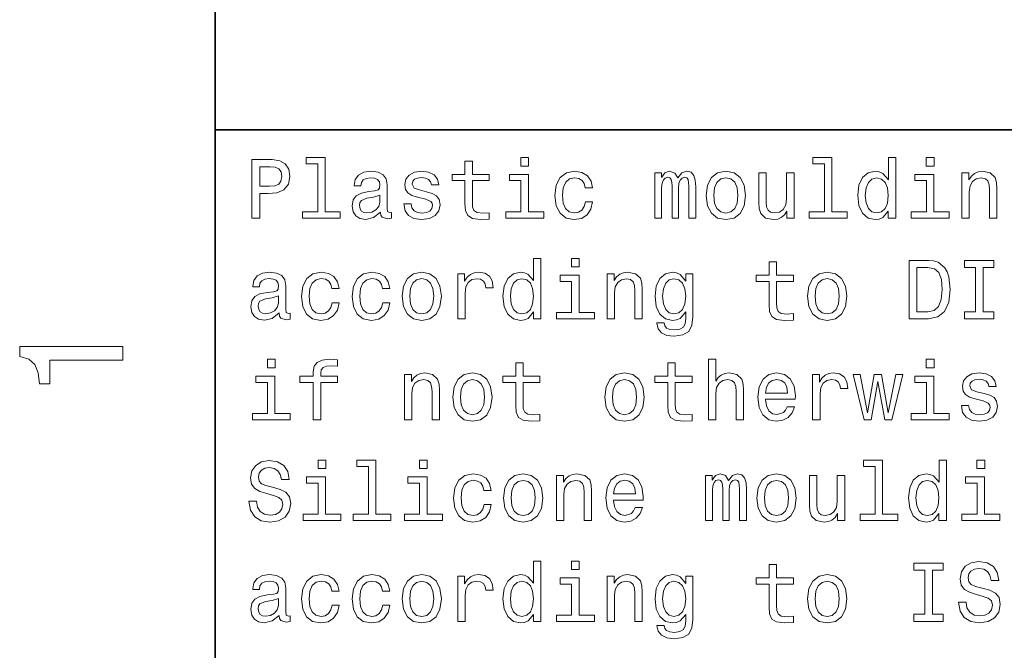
# Model space of a CAD drawing. Extents: x 0 to 210, y 0 to 297.
# Tile 2 of 14: x 3 to 37, y 27 to 49. Entities that reach past the tile are written whole.
import ezdxf

# ---------------------------------------------------------------- set-up
doc = ezdxf.new("R2010")
doc.units = 0

msp = doc.modelspace()

# ---------------------------------------------------------------- linework, layer by layer
at = {"color": 7, "lineweight": 35}
for p, q in [((10, 287), (10, 10)), ((10, 10), (10, 70)), ((10, 45), (200, 45))]:
    msp.add_line(p, q, dxfattribs=at)
at = {"color": 7, "lineweight": 13}
for points in [[(11.259366, 41.974785), (11.524496, 41.974785), (11.524496, 42.819164), (11.818443, 42.819164), (12.115273, 42.833576), (12.351585, 42.934441), (12.504323, 43.130405), (12.556196, 43.398415), (12.51585, 43.646255), (12.400577, 43.827812), (12.210375, 43.937321), (11.951009, 43.974785), (11.259366, 43.974785)], [(13.510086, 43.830692), (13.510086, 42.188042), (12.988473, 42.188042), (12.988473, 41.974785), (14.282421, 41.974785), (14.282421, 42.188042), (13.763689, 42.188042), (13.763689, 44.043949), (13.112392, 44.043949), (13.112392, 43.830692)], [(18.550432, 43.254322), (18.550432, 42.479107), (18.567722, 42.228386), (18.648415, 42.055477), (18.809799, 41.954613), (19.083572, 41.920029), (19.383286, 41.934441), (19.383286, 42.153458), (19.164265, 42.136169), (18.965418, 42.159222), (18.858789, 42.23127), (18.812679, 42.352306), (18.804035, 42.522335), (18.804035, 43.254322), (19.383286, 43.254322), (19.383286, 43.470463), (18.804035, 43.470463), (18.804035, 43.922913), (18.550432, 43.922913), (18.550432, 43.470463), (18.112392, 43.470463), (18.112392, 43.254322)], [(20.729107, 44.043949), (20.461094, 44.043949), (20.461094, 43.755764), (20.729107, 43.755764)], [(30.858788, 43.830692), (30.858788, 42.188042), (30.337175, 42.188042), (30.337175, 41.974785), (31.631123, 41.974785), (31.631123, 42.188042), (31.112391, 42.188042), (31.112391, 44.043949), (30.461094, 44.043949), (30.461094, 43.830692)], [(33.040344, 42.213978), (33.040344, 41.974785), (33.293945, 41.974785), (33.293945, 44.043949), (33.043228, 44.043949), (33.043228, 43.286022), (32.850143, 43.505043), (32.731987, 43.556919), (32.596542, 43.577091), (32.351585, 43.519455), (32.161385, 43.35807), (32.037464, 43.098705), (31.994236, 42.75), (32.037464, 42.401299), (32.161385, 42.13905), (32.351585, 41.974785), (32.596542, 41.920029), (32.731987, 41.940205), (32.853027, 41.992077)], [(34.60807, 44.043949), (34.340057, 44.043949), (34.340057, 43.755764), (34.60807, 43.755764)], [(11.878963, 43.729828), (12.051873, 43.712536), (12.178675, 43.657784), (12.253602, 43.556919), (12.279539, 43.398415), (12.25072, 43.23127), (12.172911, 43.130405), (12.040346, 43.078529), (11.858789, 43.064121), (11.524496, 43.064121), (11.524496, 43.729828)], [(15.659943, 42.176514), (15.659943, 42.16787), (15.674352, 42.069885), (15.717579, 42.000721), (15.899136, 41.945965), (16.040346, 41.969021), (16.040346, 42.164986), (15.979827, 42.156342), (15.899136, 42.193806), (15.884726, 42.309078), (15.884726, 43.110233), (15.850143, 43.314842), (15.749279, 43.458935), (15.573487, 43.545391), (15.325648, 43.577091), (15.083573, 43.542507), (14.9049, 43.444527), (14.792507, 43.291786), (14.755043, 43.090057), (14.755043, 43.072769), (14.982709, 43.072769), (15.002882, 43.193806), (15.066282, 43.280262), (15.170029, 43.332134), (15.317003, 43.352306), (15.458214, 43.337898), (15.559078, 43.29467), (15.619596, 43.219742), (15.63977, 43.115993), (15.628242, 42.994957), (15.582132, 42.934441), (15.466859, 42.905621), (15.250721, 42.882565), (15.002882, 42.830692), (14.827089, 42.738472), (14.723343, 42.594383), (14.691643, 42.381126), (14.720461, 42.190922), (14.809798, 42.049713), (14.953891, 41.960377), (15.152738, 41.928677), (15.42075, 41.989193)], [(17.233429, 42.876801), (16.988472, 42.934441), (16.806915, 43.000721), (16.746397, 43.136169), (16.763689, 43.23127), (16.824207, 43.300434), (16.92219, 43.343662), (17.0634, 43.36095), (17.198847, 43.343662), (17.305475, 43.291786), (17.37464, 43.213978), (17.403458, 43.110233), (17.651297, 43.110233), (17.651297, 43.115993), (17.608068, 43.303314), (17.489914, 43.450291), (17.305475, 43.542507), (17.0634, 43.577091), (16.818443, 43.542507), (16.639771, 43.447407), (16.527378, 43.306198), (16.492796, 43.127522), (16.518732, 42.954613), (16.599422, 42.833576), (16.731989, 42.74712), (16.925072, 42.6866), (17.207493, 42.617435), (17.380404, 42.545391), (17.426514, 42.487755), (17.443804, 42.401299), (17.417868, 42.29467), (17.348703, 42.213978), (17.236311, 42.162106), (17.086456, 42.144814), (16.927954, 42.162106), (16.812679, 42.222622), (16.734871, 42.320606), (16.703171, 42.456055), (16.458214, 42.456055), (16.498558, 42.225506), (16.616714, 42.058357), (16.804035, 41.957493), (17.0634, 41.920029), (17.334293, 41.957493), (17.533142, 42.058357), (17.654179, 42.219742), (17.697407, 42.430115), (17.665707, 42.611671), (17.576368, 42.735592), (17.429394, 42.816284)], [(22.665707, 43.009369), (22.916426, 43.009369), (22.864553, 43.239914), (22.740635, 43.421471), (22.54755, 43.533863), (22.296829, 43.577091), (22.020172, 43.519455), (21.809799, 43.35807), (21.677233, 43.095821), (21.631123, 42.744236), (21.674351, 42.395535), (21.804035, 42.136169), (22.008644, 41.974785), (22.288185, 41.920029), (22.536022, 41.963257), (22.729107, 42.084293), (22.861671, 42.274498), (22.919308, 42.528099), (22.677233, 42.528099), (22.634007, 42.366714), (22.553314, 42.245678), (22.43804, 42.17075), (22.296829, 42.147694), (22.121037, 42.185158), (21.994236, 42.300434), (21.916428, 42.487755), (21.89049, 42.752884), (21.916428, 43.012249), (21.997118, 43.19957), (22.126801, 43.314842), (22.296829, 43.355186), (22.446686, 43.32925), (22.559078, 43.26297), (22.634007, 43.153458)], [(25.04899, 41.974785), (25.282421, 41.974785), (25.282421, 43.009369), (25.296829, 43.164986), (25.340057, 43.277378), (25.406338, 43.343662), (25.492794, 43.369598), (25.561958, 43.346542), (25.608068, 43.288906), (25.631123, 43.190922), (25.639769, 43.061241), (25.639769, 41.974785), (25.858788, 41.974785), (25.858788, 43.009369), (25.873198, 43.162106), (25.916426, 43.274498), (25.98559, 43.343662), (26.072044, 43.369598), (26.141209, 43.346542), (26.187319, 43.288906), (26.216137, 43.061241), (26.216137, 41.974785), (26.449566, 41.974785), (26.449566, 43.043949), (26.435158, 43.26585), (26.389048, 43.435879), (26.296829, 43.539627), (26.146973, 43.577091), (25.97118, 43.519455), (25.835733, 43.352306), (25.729107, 43.516571), (25.55043, 43.577091), (25.386166, 43.519455), (25.273773, 43.35807), (25.273773, 43.522335), (25.04899, 43.522335)], [(26.809797, 42.74712), (26.855907, 42.395535), (26.988472, 42.136169), (27.198847, 41.974785), (27.481266, 41.920029), (27.760805, 41.974785), (27.97118, 42.133286), (28.103745, 42.392651), (28.152737, 42.74712), (28.103745, 43.098705), (27.97118, 43.36095), (27.760805, 43.519455), (27.481266, 43.577091), (27.198847, 43.519455), (26.988472, 43.35807), (26.855907, 43.098705)], [(29.812679, 43.522335), (29.559076, 43.522335), (29.559076, 42.628963), (29.530258, 42.421471), (29.446684, 42.271614), (29.317001, 42.179398), (29.146973, 42.150578), (29.011526, 42.173634), (28.92507, 42.242798), (28.87608, 42.36095), (28.864552, 42.528099), (28.864552, 43.522335), (28.610949, 43.522335), (28.610949, 42.505043), (28.619595, 42.300434), (28.674351, 42.130405), (28.841497, 41.974785), (29.109509, 41.920029), (29.253601, 41.940205), (29.37752, 41.992077), (29.484148, 42.081413), (29.570604, 42.211098), (29.570604, 41.974785), (29.812679, 41.974785)], [(35.559078, 41.974785), (35.812683, 41.974785), (35.812683, 42.868156), (35.838615, 43.072769), (35.922192, 43.222622), (36.051872, 43.314842), (36.224785, 43.349426), (36.363113, 43.320606), (36.44957, 43.242798), (36.492798, 43.113113), (36.507206, 42.940201), (36.507206, 41.974785), (36.760807, 41.974785), (36.760807, 42.992077), (36.749283, 43.196686), (36.697407, 43.366714), (36.527378, 43.522335), (36.262249, 43.577091), (36.115273, 43.556919), (35.991356, 43.502163), (35.884727, 43.409943), (35.801155, 43.286022), (35.801155, 43.522335), (35.559078, 43.522335)], [(20.720461, 42.188042), (20.720461, 43.470463), (20.069164, 43.470463), (20.069164, 43.254322), (20.466858, 43.254322), (20.466858, 42.188042), (19.948128, 42.188042), (19.948128, 41.974785), (21.244957, 41.974785), (21.244957, 42.188042)], [(27.069162, 42.75), (27.0951, 43.009369), (27.175791, 43.196686), (27.305473, 43.311962), (27.481266, 43.352306), (27.654177, 43.311962), (27.783861, 43.19957), (27.864552, 43.009369), (27.89337, 42.75), (27.864552, 42.487755), (27.783861, 42.29755), (27.654177, 42.182278), (27.481266, 42.144814), (27.305473, 42.182278), (27.175791, 42.29755), (27.0951, 42.487755)], [(32.639771, 43.349426), (32.806915, 43.309078), (32.933716, 43.196686), (33.008644, 43.009369), (33.037464, 42.75), (33.008644, 42.487755), (32.933716, 42.300434), (32.806915, 42.185158), (32.639771, 42.147694), (32.48127, 42.185158), (32.360229, 42.300434), (32.279541, 42.490635), (32.253601, 42.75), (32.279541, 43.006485), (32.360229, 43.193806), (32.48127, 43.309078)], [(34.599426, 42.188042), (34.599426, 43.470463), (33.948128, 43.470463), (33.948128, 43.254322), (34.345821, 43.254322), (34.345821, 42.188042), (33.827087, 42.188042), (33.827087, 41.974785), (35.123917, 41.974785), (35.123917, 42.188042)], [(15.631124, 42.516571), (15.596542, 42.366714), (15.504323, 42.251442), (15.365994, 42.176514), (15.195965, 42.150578), (15.086455, 42.164986), (15.008646, 42.211098), (14.959654, 42.291786), (14.945245, 42.404179), (14.956772, 42.505043), (15.002882, 42.577091), (15.18732, 42.657784), (15.42075, 42.692364), (15.631124, 42.761528)], [(20.896254, 38.758648), (20.896254, 38.519455), (21.149857, 38.519455), (21.149857, 40.588619), (20.899136, 40.588619), (20.899136, 39.830692), (20.706051, 40.049713), (20.587896, 40.101589), (20.45245, 40.121761), (20.207493, 40.064125), (20.017292, 39.90274), (19.893372, 39.643375), (19.850143, 39.29467), (19.893372, 38.945969), (20.017292, 38.68372), (20.207493, 38.519455), (20.45245, 38.464699), (20.587896, 38.484875), (20.708935, 38.536747)], [(22.463978, 40.588619), (22.195965, 40.588619), (22.195965, 40.300434), (22.463978, 40.300434)], [(28.959652, 39.798992), (28.959652, 39.023777), (28.976944, 38.773056), (29.057634, 38.600147), (29.219019, 38.499283), (29.492794, 38.464699), (29.792505, 38.479111), (29.792505, 38.698128), (29.573484, 38.68084), (29.374638, 38.703892), (29.268009, 38.77594), (29.221901, 38.896976), (29.213255, 39.067005), (29.213255, 39.798992), (29.792505, 39.798992), (29.792505, 40.015133), (29.213255, 40.015133), (29.213255, 40.467583), (28.959652, 40.467583), (28.959652, 40.015133), (28.521612, 40.015133), (28.521612, 39.798992)], [(34.41787, 40.519455), (33.752159, 40.519455), (33.752159, 38.519455), (34.41787, 38.519455), (34.731987, 38.582855), (34.965416, 38.77594), (35.109512, 39.090061), (35.161385, 39.519455), (35.115273, 39.957497), (35.057636, 40.130405), (34.976944, 40.268734), (34.743515, 40.456055), (34.590778, 40.502163)], [(36.023056, 38.761528), (35.654179, 38.761528), (35.654179, 38.519455), (36.657059, 38.519455), (36.657059, 38.761528), (36.288185, 38.761528), (36.288185, 40.277382), (36.657059, 40.277382), (36.657059, 40.519455), (35.654179, 40.519455), (35.654179, 40.277382), (36.023056, 40.277382)], [(12.190202, 38.721184), (12.190202, 38.71254), (12.204611, 38.614555), (12.247839, 38.545391), (12.429395, 38.490635), (12.570605, 38.513691), (12.570605, 38.709656), (12.510086, 38.701012), (12.429395, 38.738476), (12.414986, 38.853748), (12.414986, 39.654903), (12.380404, 39.859512), (12.279539, 40.003605), (12.103746, 40.090061), (11.855907, 40.121761), (11.613832, 40.087177), (11.435159, 39.989197), (11.322766, 39.836456), (11.285302, 39.634727), (11.285302, 39.617439), (11.512968, 39.617439), (11.533141, 39.738476), (11.596541, 39.824932), (11.700288, 39.876804), (11.847262, 39.896976), (11.988473, 39.882568), (12.089337, 39.83934), (12.149856, 39.764412), (12.170029, 39.660664), (12.158502, 39.539627), (12.112392, 39.479111), (11.997118, 39.450291), (11.78098, 39.427235), (11.533141, 39.375362), (11.357348, 39.283142), (11.253602, 39.139053), (11.221902, 38.925797), (11.25072, 38.735592), (11.340057, 38.594383), (11.48415, 38.505047), (11.682997, 38.473347), (11.951009, 38.533863)], [(13.991354, 39.554039), (14.242075, 39.554039), (14.190202, 39.784584), (14.066282, 39.966141), (13.873199, 40.078533), (13.622478, 40.121761), (13.345821, 40.064125), (13.135447, 39.90274), (13.002882, 39.640491), (12.956772, 39.288906), (13, 38.940205), (13.129683, 38.68084), (13.334293, 38.519455), (13.613832, 38.464699), (13.861671, 38.507927), (14.054755, 38.628963), (14.18732, 38.819168), (14.244957, 39.072769), (14.002882, 39.072769), (13.959654, 38.911385), (13.878963, 38.790348), (13.763689, 38.71542), (13.622478, 38.692364), (13.446686, 38.729828), (13.319885, 38.845104), (13.242075, 39.032425), (13.216139, 39.297554), (13.242075, 39.556919), (13.322766, 39.74424), (13.45245, 39.859512), (13.622478, 39.899857), (13.772334, 39.87392), (13.884726, 39.80764), (13.959654, 39.698128)], [(15.726225, 39.554039), (15.976945, 39.554039), (15.925072, 39.784584), (15.801153, 39.966141), (15.608069, 40.078533), (15.357348, 40.121761), (15.080692, 40.064125), (14.870317, 39.90274), (14.737752, 39.640491), (14.691643, 39.288906), (14.734871, 38.940205), (14.864553, 38.68084), (15.069164, 38.519455), (15.348703, 38.464699), (15.596542, 38.507927), (15.789625, 38.628963), (15.92219, 38.819168), (15.979827, 39.072769), (15.737752, 39.072769), (15.694525, 38.911385), (15.613832, 38.790348), (15.498559, 38.71542), (15.357348, 38.692364), (15.181557, 38.729828), (15.054755, 38.845104), (14.976945, 39.032425), (14.951009, 39.297554), (14.976945, 39.556919), (15.057636, 39.74424), (15.18732, 39.859512), (15.357348, 39.899857), (15.507204, 39.87392), (15.619596, 39.80764), (15.694525, 39.698128)], [(16.400576, 39.29179), (16.446686, 38.940205), (16.57925, 38.68084), (16.789625, 38.519455), (17.072046, 38.464699), (17.351585, 38.519455), (17.561958, 38.677956), (17.694525, 38.937321), (17.743515, 39.29179), (17.694525, 39.643375), (17.561958, 39.905621), (17.351585, 40.064125), (17.072046, 40.121761), (16.789625, 40.064125), (16.57925, 39.90274), (16.446686, 39.643375)], [(18.305475, 38.519455), (18.559078, 38.519455), (18.559078, 39.404182), (18.585014, 39.617439), (18.662825, 39.770176), (18.789625, 39.862396), (18.959654, 39.894096), (19.086456, 39.87392), (19.181557, 39.816284), (19.239193, 39.718304), (19.259365, 39.585739), (19.51585, 39.585739), (19.481268, 39.819168), (19.386168, 39.986313), (19.227665, 40.087177), (19.011528, 40.121761), (18.864553, 40.098705), (18.737751, 40.041069), (18.62536, 39.943085), (18.536022, 39.81052), (18.536022, 40.067005), (18.305475, 40.067005)], [(23.414986, 38.519455), (23.668587, 38.519455), (23.668587, 39.412827), (23.694523, 39.617439), (23.778097, 39.767292), (23.90778, 39.859512), (24.080692, 39.894096), (24.219021, 39.865276), (24.305475, 39.787468), (24.348701, 39.657784), (24.363111, 39.484871), (24.363111, 38.519455), (24.616714, 38.519455), (24.616714, 39.536747), (24.605186, 39.741356), (24.553314, 39.911385), (24.383286, 40.067005), (24.118155, 40.121761), (23.97118, 40.101589), (23.847261, 40.046833), (23.740633, 39.954613), (23.657059, 39.830692), (23.657059, 40.067005), (23.414986, 40.067005)], [(26.354465, 38.588619), (26.354465, 40.067005), (26.112391, 40.067005), (26.112391, 39.816284), (25.913544, 40.043949), (25.792507, 40.101589), (25.657059, 40.121761), (25.412102, 40.064125), (25.221901, 39.90274), (25.09798, 39.643375), (25.054754, 39.29467), (25.09798, 38.943085), (25.221901, 38.68372), (25.412102, 38.519455), (25.657059, 38.464699), (25.795387, 38.484875), (25.910662, 38.536747), (26.112391, 38.755768), (26.112391, 38.536747), (26.089336, 38.363834), (26.025936, 38.239918), (25.904898, 38.16787), (25.723343, 38.141933), (25.56484, 38.159225), (25.45245, 38.202454), (25.386166, 38.277382), (25.365993, 38.378246), (25.121037, 38.378246), (25.121037, 38.366718), (25.158501, 38.182278), (25.273773, 38.043949), (25.458212, 37.954613), (25.708933, 37.922913), (26.008644, 37.966141), (26.207493, 38.087177), (26.319883, 38.297554)], [(30.279537, 39.29179), (30.325647, 38.940205), (30.458212, 38.68084), (30.668587, 38.519455), (30.951008, 38.464699), (31.230547, 38.519455), (31.440922, 38.677956), (31.573486, 38.937321), (31.622477, 39.29179), (31.573486, 39.643375), (31.440922, 39.905621), (31.230547, 40.064125), (30.951008, 40.121761), (30.668587, 40.064125), (30.458212, 39.90274), (30.325647, 39.643375)], [(34.397694, 40.280262), (34.616714, 40.237034), (34.766571, 40.104469), (34.855907, 39.868156), (34.884727, 39.519455), (34.853027, 39.182278), (34.763687, 38.945969), (34.61095, 38.804756), (34.397694, 38.758648), (34.020172, 38.758648), (34.020172, 40.280262)], [(16.659943, 39.29467), (16.685879, 39.554039), (16.766571, 39.741356), (16.896254, 39.856632), (17.072046, 39.896976), (17.244957, 39.856632), (17.37464, 39.74424), (17.455332, 39.554039), (17.48415, 39.29467), (17.455332, 39.032425), (17.37464, 38.84222), (17.244957, 38.726948), (17.072046, 38.689484), (16.896254, 38.726948), (16.766571, 38.84222), (16.685879, 39.032425)], [(20.495678, 39.894096), (20.662825, 39.853748), (20.789625, 39.741356), (20.864553, 39.554039), (20.893372, 39.29467), (20.864553, 39.032425), (20.789625, 38.845104), (20.662825, 38.729828), (20.495678, 38.692364), (20.337177, 38.729828), (20.216139, 38.845104), (20.135447, 39.035305), (20.10951, 39.29467), (20.135447, 39.551155), (20.216139, 39.738476), (20.337177, 39.853748)], [(22.45533, 38.732712), (22.45533, 40.015133), (21.804035, 40.015133), (21.804035, 39.798992), (22.201729, 39.798992), (22.201729, 38.732712), (21.682997, 38.732712), (21.682997, 38.519455), (22.979828, 38.519455), (22.979828, 38.732712)], [(25.317001, 39.29467), (25.342937, 39.551155), (25.42075, 39.741356), (25.541786, 39.853748), (25.703169, 39.894096), (25.873198, 39.853748), (26, 39.741356), (26.077808, 39.551155), (26.106628, 39.29467), (26.077808, 39.032425), (26, 38.845104), (25.873198, 38.729828), (25.703169, 38.692364), (25.541786, 38.729828), (25.42075, 38.845104), (25.342937, 39.035305)], [(30.538904, 39.29467), (30.56484, 39.554039), (30.645533, 39.741356), (30.775215, 39.856632), (30.951008, 39.896976), (31.123919, 39.856632), (31.253601, 39.74424), (31.334293, 39.554039), (31.363111, 39.29467), (31.334293, 39.032425), (31.253601, 38.84222), (31.123919, 38.726948), (30.951008, 38.689484), (30.775215, 38.726948), (30.645533, 38.84222), (30.56484, 39.032425)], [(12.161384, 39.061241), (12.126801, 38.911385), (12.034582, 38.796112), (11.896254, 38.721184), (11.726225, 38.695248), (11.616714, 38.709656), (11.538905, 38.755768), (11.489914, 38.836456), (11.475504, 38.948849), (11.487032, 39.049713), (11.533141, 39.121761), (11.717579, 39.202454), (11.951009, 39.237034), (12.161384, 39.306198)], [(6.833213, 37.109222), (6.833213, 37.568153), (3.307997, 37.568153), (3.307997, 37.225216), (3.615634, 37.134438), (3.822406, 36.952881), (3.943444, 36.675503), (3.98379, 36.292217), (4.341859, 36.292217), (4.341859, 37.109222)], [(12.054755, 37.133286), (11.786743, 37.133286), (11.786743, 36.8451), (12.054755, 36.8451)], [(13.357348, 36.343658), (13.357348, 35.064121), (13.61095, 35.064121), (13.61095, 36.343658), (14.18732, 36.343658), (14.18732, 36.559799), (13.61095, 36.559799), (13.61095, 36.6549), (13.631124, 36.770172), (13.697407, 36.847984), (13.809798, 36.894093), (13.971182, 36.911385), (14.18732, 36.899857), (14.18732, 37.118877), (13.913545, 37.133286), (13.665707, 37.107349), (13.492796, 37.029541), (13.38905, 36.894093), (13.357348, 36.701008), (13.357348, 36.559799), (12.893372, 36.559799), (12.893372, 36.343658)], [(26.884724, 35.064121), (27.138327, 35.064121), (27.138327, 35.957493), (27.164265, 36.162106), (27.247837, 36.311958), (27.37752, 36.404179), (27.55043, 36.438763), (27.688759, 36.409943), (27.775215, 36.332134), (27.818443, 36.20245), (27.832851, 36.029541), (27.832851, 35.064121), (28.086454, 35.064121), (28.086454, 36.081413), (28.074926, 36.286022), (28.023054, 36.456051), (27.853025, 36.611671), (27.587894, 36.666428), (27.443802, 36.646255), (27.319883, 36.591499), (27.216137, 36.505043), (27.138327, 36.386887), (27.138327, 37.133286), (26.884724, 37.133286)], [(34.60807, 37.133286), (34.340057, 37.133286), (34.340057, 36.8451), (34.60807, 36.8451)], [(20.285303, 36.343658), (20.285303, 35.568443), (20.302593, 35.317722), (20.383286, 35.144814), (20.544668, 35.043949), (20.818443, 35.009365), (21.118156, 35.023777), (21.118156, 35.242794), (20.899136, 35.225506), (20.700289, 35.248558), (20.59366, 35.320606), (20.54755, 35.441643), (20.538906, 35.611671), (20.538906, 36.343658), (21.118156, 36.343658), (21.118156, 36.559799), (20.538906, 36.559799), (20.538906, 37.012249), (20.285303, 37.012249), (20.285303, 36.559799), (19.847263, 36.559799), (19.847263, 36.343658)], [(25.489914, 36.343658), (25.489914, 35.568443), (25.507204, 35.317722), (25.587894, 35.144814), (25.749279, 35.043949), (26.023054, 35.009365), (26.322765, 35.023777), (26.322765, 35.242794), (26.103745, 35.225506), (25.904898, 35.248558), (25.798271, 35.320606), (25.752159, 35.441643), (25.743515, 35.611671), (25.743515, 36.343658), (26.322765, 36.343658), (26.322765, 36.559799), (25.743515, 36.559799), (25.743515, 37.012249), (25.489914, 37.012249), (25.489914, 36.559799), (25.051872, 36.559799), (25.051872, 36.343658)], [(12.046109, 35.277378), (12.046109, 36.559799), (11.394813, 36.559799), (11.394813, 36.343658), (11.792507, 36.343658), (11.792507, 35.277378), (11.273775, 35.277378), (11.273775, 35.064121), (12.570605, 35.064121), (12.570605, 35.277378)], [(16.475504, 35.064121), (16.729107, 35.064121), (16.729107, 35.957493), (16.755043, 36.162106), (16.838615, 36.311958), (16.9683, 36.404179), (17.141211, 36.438763), (17.279539, 36.409943), (17.365993, 36.332134), (17.409222, 36.20245), (17.42363, 36.029541), (17.42363, 35.064121), (17.677233, 35.064121), (17.677233, 36.081413), (17.665707, 36.286022), (17.613832, 36.456051), (17.443804, 36.611671), (17.178675, 36.666428), (17.0317, 36.646255), (16.90778, 36.591499), (16.801153, 36.499279), (16.717579, 36.375359), (16.717579, 36.611671), (16.475504, 36.611671)], [(18.135447, 35.836456), (18.181557, 35.484871), (18.314121, 35.225506), (18.524496, 35.064121), (18.806915, 35.009365), (19.086456, 35.064121), (19.296829, 35.222622), (19.429394, 35.481987), (19.478386, 35.836456), (19.429394, 36.188042), (19.296829, 36.450287), (19.086456, 36.608791), (18.806915, 36.666428), (18.524496, 36.608791), (18.314121, 36.447407), (18.181557, 36.188042)], [(18.394814, 35.839336), (18.42075, 36.098701), (18.501442, 36.286022), (18.631124, 36.401299), (18.806915, 36.441643), (18.979828, 36.401299), (19.10951, 36.288906), (19.190201, 36.098701), (19.219021, 35.839336), (19.190201, 35.577091), (19.10951, 35.386887), (18.979828, 35.271614), (18.806915, 35.23415), (18.631124, 35.271614), (18.501442, 35.386887), (18.42075, 35.577091)], [(23.340057, 35.836456), (23.386166, 35.484871), (23.51873, 35.225506), (23.729107, 35.064121), (24.011528, 35.009365), (24.291065, 35.064121), (24.50144, 35.222622), (24.634005, 35.481987), (24.682997, 35.836456), (24.634005, 36.188042), (24.50144, 36.450287), (24.291065, 36.608791), (24.011528, 36.666428), (23.729107, 36.608791), (23.51873, 36.447407), (23.386166, 36.188042)], [(23.599422, 35.839336), (23.625359, 36.098701), (23.706051, 36.286022), (23.835735, 36.401299), (24.011528, 36.441643), (24.184437, 36.401299), (24.314121, 36.288906), (24.394812, 36.098701), (24.42363, 35.839336), (24.394812, 35.577091), (24.314121, 35.386887), (24.184437, 35.271614), (24.011528, 35.23415), (23.835735, 35.271614), (23.706051, 35.386887), (23.625359, 35.577091)], [(28.841497, 35.764408), (29.855906, 35.764408), (29.858788, 35.882565), (29.812679, 36.213978), (29.685877, 36.461815), (29.484148, 36.611671), (29.216137, 36.666428), (28.953888, 36.608791), (28.752159, 36.447407), (28.622477, 36.185158), (28.576366, 35.839336), (28.619595, 35.484871), (28.749277, 35.225506), (28.948126, 35.064121), (29.207491, 35.009365), (29.432276, 35.046829), (29.616713, 35.144814), (29.752159, 35.300434), (29.829969, 35.507927), (29.579248, 35.507927), (29.527376, 35.392651), (29.452448, 35.306194), (29.239191, 35.23703), (29.074926, 35.268734), (28.951008, 35.369598), (28.870316, 35.533863), (28.841497, 35.755764)], [(28.841497, 35.977665), (28.873198, 36.176514), (28.951008, 36.323486), (29.069162, 36.412823), (29.224783, 36.444523), (29.37752, 36.412823), (29.495676, 36.323486), (29.567722, 36.176514), (29.593658, 35.977665)], [(30.449566, 35.064121), (30.703169, 35.064121), (30.703169, 35.948849), (30.729105, 36.162106), (30.806915, 36.314842), (30.933716, 36.407063), (31.103745, 36.438763), (31.230547, 36.418587), (31.325647, 36.36095), (31.383284, 36.26297), (31.403458, 36.130405), (31.659941, 36.130405), (31.625359, 36.363834), (31.530258, 36.530979), (31.371758, 36.631844), (31.155619, 36.666428), (31.008644, 36.643372), (30.881844, 36.585735), (30.769451, 36.487751), (30.680115, 36.355186), (30.680115, 36.611671), (30.449566, 36.611671)], [(32.45533, 35.064121), (32.685879, 36.378242), (32.916428, 35.064121), (33.158501, 35.064121), (33.538902, 36.611671), (33.293945, 36.611671), (33.037464, 35.29755), (32.809799, 36.611671), (32.559078, 36.611671), (32.331413, 35.29755), (32.074928, 36.611671), (31.832853, 36.611671), (32.213257, 35.064121)], [(34.599426, 35.277378), (34.599426, 36.559799), (33.948128, 36.559799), (33.948128, 36.343658), (34.345821, 36.343658), (34.345821, 35.277378), (33.827087, 35.277378), (33.827087, 35.064121), (35.123917, 35.064121), (35.123917, 35.277378)], [(36.317001, 35.966137), (36.072044, 36.023777), (35.890491, 36.090057), (35.829971, 36.225506), (35.847263, 36.320606), (35.907784, 36.389771), (36.005764, 36.432999), (36.146973, 36.450287), (36.282421, 36.432999), (36.38905, 36.381123), (36.458214, 36.303314), (36.48703, 36.19957), (36.734871, 36.19957), (36.734871, 36.20533), (36.691643, 36.392651), (36.573486, 36.539627), (36.38905, 36.631844), (36.146973, 36.666428), (35.902016, 36.631844), (35.723343, 36.536743), (35.610954, 36.395535), (35.57637, 36.216858), (35.602306, 36.043949), (35.682999, 35.922913), (35.815563, 35.836456), (36.008644, 35.775936), (36.291069, 35.706772), (36.463978, 35.634727), (36.510086, 35.577091), (36.527378, 35.490635), (36.501442, 35.384007), (36.432278, 35.303314), (36.319885, 35.251442), (36.170029, 35.23415), (36.011528, 35.251442), (35.896255, 35.311958), (35.818443, 35.409943), (35.786743, 35.545391), (35.541786, 35.545391), (35.58213, 35.314842), (35.700287, 35.147694), (35.887611, 35.046829), (36.146973, 35.009365), (36.41787, 35.046829), (36.616714, 35.147694), (36.737755, 35.309078), (36.780983, 35.519451), (36.749283, 35.701008), (36.659943, 35.824928), (36.51297, 35.905621)], [(11.412104, 32.268734), (11.149856, 32.268734), (11.207493, 31.963259), (11.351585, 31.738474), (11.573487, 31.603027), (11.873199, 31.554037), (12.170029, 31.600145), (12.391931, 31.726948), (12.533141, 31.925795), (12.585014, 32.188042), (12.541786, 32.424355), (12.42075, 32.577091), (12.224784, 32.677956), (11.962536, 32.752884), (11.737752, 32.80764), (11.590778, 32.87104), (11.507205, 32.963257), (11.481268, 33.107349), (11.507205, 33.237034), (11.582132, 33.335014), (11.697407, 33.401299), (11.855907, 33.424355), (12.017291, 33.395535), (12.144093, 33.317726), (12.227666, 33.188042), (12.268011, 33.012249), (12.530259, 33.012249), (12.530259, 33.018013), (12.48415, 33.288906), (12.348703, 33.490635), (12.135447, 33.617435), (11.847262, 33.660664), (11.587896, 33.617435), (11.386168, 33.496399), (11.256484, 33.309078), (11.210375, 33.067005), (11.247839, 32.850864), (11.357348, 32.703892), (11.530259, 32.605911), (11.766571, 32.530983), (12, 32.464699), (12.175793, 32.401299), (12.282421, 32.309078), (12.319884, 32.159225), (12.285302, 32.006485), (12.195966, 31.891212), (12.060518, 31.819166), (11.884727, 31.796112), (11.688761, 31.827812), (11.538905, 31.920031), (11.443804, 32.069885)], [(13.789625, 33.677956), (13.521614, 33.677956), (13.521614, 33.389771), (13.789625, 33.389771)], [(15.244957, 33.464699), (15.244957, 31.822048), (14.723343, 31.822048), (14.723343, 31.608791), (16.017292, 31.608791), (16.017292, 31.822048), (15.498559, 31.822048), (15.498559, 33.677956), (14.847262, 33.677956), (14.847262, 33.464699)], [(17.259365, 33.677956), (16.991354, 33.677956), (16.991354, 33.389771), (17.259365, 33.389771)], [(32.593658, 33.464699), (32.593658, 31.822048), (32.072044, 31.822048), (32.072044, 31.608791), (33.365993, 31.608791), (33.365993, 31.822048), (32.84726, 31.822048), (32.84726, 33.677956), (32.195965, 33.677956), (32.195965, 33.464699)], [(34.775215, 31.847984), (34.775215, 31.608791), (35.028816, 31.608791), (35.028816, 33.677956), (34.778099, 33.677956), (34.778099, 32.920029), (34.585014, 33.13905), (34.466858, 33.190926), (34.331413, 33.211098), (34.086456, 33.153461), (33.896255, 32.992077), (33.772335, 32.732712), (33.729107, 32.384007), (33.772335, 32.035305), (33.896255, 31.773056), (34.086456, 31.608791), (34.331413, 31.554037), (34.466858, 31.574209), (34.587898, 31.626081)], [(36.342941, 33.677956), (36.074928, 33.677956), (36.074928, 33.389771), (36.342941, 33.389771)], [(13.780979, 31.822048), (13.780979, 33.104469), (13.129683, 33.104469), (13.129683, 32.888329), (13.527378, 32.888329), (13.527378, 31.822048), (13.008646, 31.822048), (13.008646, 31.608791), (14.305475, 31.608791), (14.305475, 31.822048)], [(17.250721, 31.822048), (17.250721, 33.104469), (16.599422, 33.104469), (16.599422, 32.888329), (16.997118, 32.888329), (16.997118, 31.822048), (16.478386, 31.822048), (16.478386, 31.608791), (17.775215, 31.608791), (17.775215, 31.822048)], [(19.195965, 32.643372), (19.446686, 32.643372), (19.394814, 32.87392), (19.270893, 33.055477), (19.07781, 33.16787), (18.827089, 33.211098), (18.550432, 33.153461), (18.340057, 32.992077), (18.207493, 32.729828), (18.161383, 32.378242), (18.204611, 32.029541), (18.334293, 31.770174), (18.538904, 31.608791), (18.818443, 31.554037), (19.066282, 31.597263), (19.259365, 31.718302), (19.39193, 31.908503), (19.449568, 32.162106), (19.207493, 32.162106), (19.164265, 32.000721), (19.083572, 31.879684), (18.9683, 31.804756), (18.827089, 31.781702), (18.651297, 31.819166), (18.524496, 31.934441), (18.446686, 32.121761), (18.42075, 32.38689), (18.446686, 32.646255), (18.527378, 32.833576), (18.657061, 32.948849), (18.827089, 32.989193), (18.976944, 32.963257), (19.089336, 32.896976), (19.164265, 32.787464)], [(19.870317, 32.381126), (19.916428, 32.029541), (20.048992, 31.770174), (20.259365, 31.608791), (20.541786, 31.554037), (20.821325, 31.608791), (21.0317, 31.767292), (21.164265, 32.026657), (21.213257, 32.381126), (21.164265, 32.732712), (21.0317, 32.994957), (20.821325, 33.153461), (20.541786, 33.211098), (20.259365, 33.153461), (20.048992, 32.992077), (19.916428, 32.732712)], [(21.680115, 31.608791), (21.933718, 31.608791), (21.933718, 32.502163), (21.959654, 32.706776), (22.043228, 32.856628), (22.172911, 32.948849), (22.345821, 32.983433), (22.48415, 32.954613), (22.570606, 32.876804), (22.613832, 32.74712), (22.628242, 32.574211), (22.628242, 31.608791), (22.881844, 31.608791), (22.881844, 32.626083), (22.870316, 32.830692), (22.818443, 33.000721), (22.648415, 33.156342), (22.383286, 33.211098), (22.236311, 33.190926), (22.112392, 33.136169), (22.005764, 33.043949), (21.92219, 32.920029), (21.92219, 33.156342), (21.680115, 33.156342)], [(23.636887, 32.309078), (24.651297, 32.309078), (24.654179, 32.427235), (24.608068, 32.758648), (24.481266, 33.006485), (24.279537, 33.156342), (24.011528, 33.211098), (23.749279, 33.153461), (23.54755, 32.992077), (23.417866, 32.729828), (23.371758, 32.384007), (23.414986, 32.029541), (23.544668, 31.770174), (23.743515, 31.608791), (24.00288, 31.554037), (24.227665, 31.591501), (24.412102, 31.689484), (24.54755, 31.845102), (24.625359, 32.052597), (24.37464, 32.052597), (24.322765, 31.937321), (24.247837, 31.850866), (24.03458, 31.781702), (23.870316, 31.813402), (23.746397, 31.914267), (23.665707, 32.078533), (23.636887, 32.300434)], [(26.783859, 31.608791), (27.01729, 31.608791), (27.01729, 32.643372), (27.031698, 32.798992), (27.074926, 32.911385), (27.141209, 32.977669), (27.227665, 33.003605), (27.296829, 32.980549), (27.342937, 32.922913), (27.365993, 32.824928), (27.374638, 32.695248), (27.374638, 31.608791), (27.593658, 31.608791), (27.593658, 32.643372), (27.608068, 32.796112), (27.651295, 32.908504), (27.720459, 32.977669), (27.806915, 33.003605), (27.87608, 32.980549), (27.92219, 32.922913), (27.951008, 32.695248), (27.951008, 31.608791), (28.184437, 31.608791), (28.184437, 32.677956), (28.170027, 32.899857), (28.123919, 33.069885), (28.031698, 33.173634), (27.881844, 33.211098), (27.706051, 33.153461), (27.570604, 32.986313), (27.463976, 33.150578), (27.285301, 33.211098), (27.121037, 33.153461), (27.008644, 32.992077), (27.008644, 33.156342), (26.783859, 33.156342)], [(28.544666, 32.381126), (28.590776, 32.029541), (28.723341, 31.770174), (28.933716, 31.608791), (29.216137, 31.554037), (29.495676, 31.608791), (29.706051, 31.767292), (29.838615, 32.026657), (29.887606, 32.381126), (29.838615, 32.732712), (29.706051, 32.994957), (29.495676, 33.153461), (29.216137, 33.211098), (28.933716, 33.153461), (28.723341, 32.992077), (28.590776, 32.732712)], [(31.54755, 33.156342), (31.293947, 33.156342), (31.293947, 32.26297), (31.265129, 32.055477), (31.181555, 31.905621), (31.051872, 31.813402), (30.881844, 31.784584), (30.746397, 31.807638), (30.659941, 31.876802), (30.61095, 31.994959), (30.599422, 32.162106), (30.599422, 33.156342), (30.345819, 33.156342), (30.345819, 32.13905), (30.354465, 31.934441), (30.409222, 31.76441), (30.576368, 31.608791), (30.844379, 31.554037), (30.988472, 31.574209), (31.112391, 31.626081), (31.219019, 31.71542), (31.305475, 31.845102), (31.305475, 31.608791), (31.54755, 31.608791)], [(36.334297, 31.822048), (36.334297, 33.104469), (35.682999, 33.104469), (35.682999, 32.888329), (36.080692, 32.888329), (36.080692, 31.822048), (35.561958, 31.822048), (35.561958, 31.608791), (36.858788, 31.608791), (36.858788, 31.822048)], [(20.129684, 32.384007), (20.155621, 32.643372), (20.236311, 32.830692), (20.365993, 32.945969), (20.541786, 32.986313), (20.714699, 32.945969), (20.844379, 32.833576), (20.925072, 32.643372), (20.953892, 32.384007), (20.925072, 32.121761), (20.844379, 31.931559), (20.714699, 31.816284), (20.541786, 31.77882), (20.365993, 31.816284), (20.236311, 31.931559), (20.155621, 32.121761)], [(23.636887, 32.522335), (23.668587, 32.721184), (23.746397, 32.868156), (23.864552, 32.957493), (24.020172, 32.989193), (24.172909, 32.957493), (24.291065, 32.868156), (24.363111, 32.721184), (24.38905, 32.522335)], [(28.804033, 32.384007), (28.829969, 32.643372), (28.910662, 32.830692), (29.040344, 32.945969), (29.216137, 32.986313), (29.389048, 32.945969), (29.51873, 32.833576), (29.599422, 32.643372), (29.628241, 32.384007), (29.599422, 32.121761), (29.51873, 31.931559), (29.389048, 31.816284), (29.216137, 31.77882), (29.040344, 31.816284), (28.910662, 31.931559), (28.829969, 32.121761)], [(34.374641, 32.983433), (34.541786, 32.943085), (34.668587, 32.830692), (34.743515, 32.643372), (34.772335, 32.384007), (34.743515, 32.121761), (34.668587, 31.934441), (34.541786, 31.819166), (34.374641, 31.781702), (34.216141, 31.819166), (34.0951, 31.934441), (34.014412, 32.124641), (33.988472, 32.384007), (34.014412, 32.640491), (34.0951, 32.827812), (34.216141, 32.943085)], [(20.896254, 28.392653), (20.896254, 28.15346), (21.149857, 28.15346), (21.149857, 30.222624), (20.899136, 30.222624), (20.899136, 29.464699), (20.706051, 29.68372), (20.587896, 29.735592), (20.45245, 29.755764), (20.207493, 29.698128), (20.017292, 29.536745), (19.893372, 29.277378), (19.850143, 28.928677), (19.893372, 28.579973), (20.017292, 28.317724), (20.207493, 28.15346), (20.45245, 28.098705), (20.587896, 28.118877), (20.708935, 28.17075)], [(22.463978, 30.222624), (22.195965, 30.222624), (22.195965, 29.934439), (22.463978, 29.934439)], [(28.959652, 29.432999), (28.959652, 28.657782), (28.976944, 28.407063), (29.057634, 28.234152), (29.219019, 28.133287), (29.492794, 28.098705), (29.792505, 28.113113), (29.792505, 28.332134), (29.573484, 28.314842), (29.374638, 28.337898), (29.268009, 28.409945), (29.221901, 28.530981), (29.213255, 28.70101), (29.213255, 29.432999), (29.792505, 29.432999), (29.792505, 29.649137), (29.213255, 29.649137), (29.213255, 30.101585), (28.959652, 30.101585), (28.959652, 29.649137), (28.521612, 29.649137), (28.521612, 29.432999)], [(34.288185, 28.395535), (33.919308, 28.395535), (33.919308, 28.15346), (34.922188, 28.15346), (34.922188, 28.395535), (34.553314, 28.395535), (34.553314, 29.911385), (34.922188, 29.911385), (34.922188, 30.15346), (33.919308, 30.15346), (33.919308, 29.911385), (34.288185, 29.911385)], [(35.700287, 28.813402), (35.438042, 28.813402), (35.495678, 28.507927), (35.639771, 28.283142), (35.861671, 28.147696), (36.161385, 28.098705), (36.458214, 28.144814), (36.680115, 28.271616), (36.821327, 28.470463), (36.873199, 28.73271), (36.829971, 28.969021), (36.708935, 29.121759), (36.51297, 29.222624), (36.250721, 29.297552), (36.02594, 29.352306), (35.878963, 29.415707), (35.795387, 29.507927), (35.769455, 29.65202), (35.795387, 29.781702), (35.870316, 29.879684), (35.985592, 29.945967), (36.144093, 29.969021), (36.305477, 29.940203), (36.432278, 29.862392), (36.51585, 29.73271), (36.556198, 29.556917), (36.818443, 29.556917), (36.818443, 29.562681), (36.772335, 29.833574), (36.636887, 30.035303), (36.42363, 30.162106), (36.135445, 30.205334), (35.876083, 30.162106), (35.674355, 30.041067), (35.54467, 29.853748), (35.498558, 29.611673), (35.536026, 29.395535), (35.645535, 29.24856), (35.818443, 29.150578), (36.054756, 29.075649), (36.288185, 29.009367), (36.463978, 28.945967), (36.570606, 28.853748), (36.60807, 28.703892), (36.573486, 28.551153), (36.48415, 28.435881), (36.348701, 28.363834), (36.172913, 28.34078), (35.976944, 28.37248), (35.827087, 28.464699), (35.731987, 28.614555)], [(12.190202, 28.355188), (12.190202, 28.346542), (12.204611, 28.24856), (12.247839, 28.179396), (12.429395, 28.124641), (12.570605, 28.147696), (12.570605, 28.34366), (12.510086, 28.335016), (12.429395, 28.37248), (12.414986, 28.487753), (12.414986, 29.288906), (12.380404, 29.493517), (12.279539, 29.637609), (12.103746, 29.724064), (11.855907, 29.755764), (11.613832, 29.721184), (11.435159, 29.623199), (11.322766, 29.470463), (11.285302, 29.268734), (11.285302, 29.251442), (11.512968, 29.251442), (11.533141, 29.37248), (11.596541, 29.458935), (11.700288, 29.510809), (11.847262, 29.530981), (11.988473, 29.516571), (12.089337, 29.473345), (12.149856, 29.398417), (12.170029, 29.29467), (12.158502, 29.173632), (12.112392, 29.113113), (11.997118, 29.084295), (11.78098, 29.061241), (11.533141, 29.009367), (11.357348, 28.917149), (11.253602, 28.773056), (11.221902, 28.559799), (11.25072, 28.369598), (11.340057, 28.228388), (11.48415, 28.13905), (11.682997, 28.107349), (11.951009, 28.16787)], [(13.991354, 29.188042), (14.242075, 29.188042), (14.190202, 29.418589), (14.066282, 29.600145), (13.873199, 29.712538), (13.622478, 29.755764), (13.345821, 29.698128), (13.135447, 29.536745), (13.002882, 29.274498), (12.956772, 28.922913), (13, 28.574209), (13.129683, 28.314842), (13.334293, 28.15346), (13.613832, 28.098705), (13.861671, 28.141932), (14.054755, 28.26297), (14.18732, 28.453171), (14.244957, 28.706774), (14.002882, 28.706774), (13.959654, 28.545391), (13.878963, 28.424353), (13.763689, 28.349424), (13.622478, 28.32637), (13.446686, 28.363834), (13.319885, 28.479109), (13.242075, 28.666428), (13.216139, 28.931557), (13.242075, 29.190924), (13.322766, 29.378242), (13.45245, 29.493517), (13.622478, 29.533863), (13.772334, 29.507927), (13.884726, 29.441645), (13.959654, 29.332134)], [(15.726225, 29.188042), (15.976945, 29.188042), (15.925072, 29.418589), (15.801153, 29.600145), (15.608069, 29.712538), (15.357348, 29.755764), (15.080692, 29.698128), (14.870317, 29.536745), (14.737752, 29.274498), (14.691643, 28.922913), (14.734871, 28.574209), (14.864553, 28.314842), (15.069164, 28.15346), (15.348703, 28.098705), (15.596542, 28.141932), (15.789625, 28.26297), (15.92219, 28.453171), (15.979827, 28.706774), (15.737752, 28.706774), (15.694525, 28.545391), (15.613832, 28.424353), (15.498559, 28.349424), (15.357348, 28.32637), (15.181557, 28.363834), (15.054755, 28.479109), (14.976945, 28.666428), (14.951009, 28.931557), (14.976945, 29.190924), (15.057636, 29.378242), (15.18732, 29.493517), (15.357348, 29.533863), (15.507204, 29.507927), (15.619596, 29.441645), (15.694525, 29.332134)], [(16.400576, 28.925795), (16.446686, 28.574209), (16.57925, 28.314842), (16.789625, 28.15346), (17.072046, 28.098705), (17.351585, 28.15346), (17.561958, 28.31196), (17.694525, 28.571327), (17.743515, 28.925795), (17.694525, 29.277378), (17.561958, 29.539627), (17.351585, 29.698128), (17.072046, 29.755764), (16.789625, 29.698128), (16.57925, 29.536745), (16.446686, 29.277378)], [(18.305475, 28.15346), (18.559078, 28.15346), (18.559078, 29.038185), (18.585014, 29.251442), (18.662825, 29.404181), (18.789625, 29.496399), (18.959654, 29.528099), (19.086456, 29.507927), (19.181557, 29.450289), (19.239193, 29.352306), (19.259365, 29.219742), (19.51585, 29.219742), (19.481268, 29.453171), (19.386168, 29.620317), (19.227665, 29.721184), (19.011528, 29.755764), (18.864553, 29.73271), (18.737751, 29.675074), (18.62536, 29.577091), (18.536022, 29.444527), (18.536022, 29.70101), (18.305475, 29.70101)], [(23.414986, 28.15346), (23.668587, 28.15346), (23.668587, 29.046831), (23.694523, 29.251442), (23.778097, 29.401299), (23.90778, 29.493517), (24.080692, 29.528099), (24.219021, 29.499281), (24.305475, 29.421471), (24.348701, 29.291788), (24.363111, 29.118877), (24.363111, 28.15346), (24.616714, 28.15346), (24.616714, 29.17075), (24.605186, 29.375362), (24.553314, 29.545391), (24.383286, 29.70101), (24.118155, 29.755764), (23.97118, 29.735592), (23.847261, 29.680838), (23.740633, 29.588617), (23.657059, 29.464699), (23.657059, 29.70101), (23.414986, 29.70101)], [(26.354465, 28.222624), (26.354465, 29.70101), (26.112391, 29.70101), (26.112391, 29.450289), (25.913544, 29.677956), (25.792507, 29.735592), (25.657059, 29.755764), (25.412102, 29.698128), (25.221901, 29.536745), (25.09798, 29.277378), (25.054754, 28.928677), (25.09798, 28.577091), (25.221901, 28.317724), (25.412102, 28.15346), (25.657059, 28.098705), (25.795387, 28.118877), (25.910662, 28.17075), (26.112391, 28.389771), (26.112391, 28.17075), (26.089336, 27.997841), (26.025936, 27.87392), (25.904898, 27.801874), (25.723343, 27.775938), (25.56484, 27.793228), (25.45245, 27.836456), (25.386166, 27.911385), (25.365993, 28.012249), (25.121037, 28.012249), (25.121037, 28.000721), (25.158501, 27.816284), (25.273773, 27.677956), (25.458212, 27.588617), (25.708933, 27.556917), (26.008644, 27.600145), (26.207493, 27.721184), (26.319883, 27.931557)], [(30.279537, 28.925795), (30.325647, 28.574209), (30.458212, 28.314842), (30.668587, 28.15346), (30.951008, 28.098705), (31.230547, 28.15346), (31.440922, 28.31196), (31.573486, 28.571327), (31.622477, 28.925795), (31.573486, 29.277378), (31.440922, 29.539627), (31.230547, 29.698128), (30.951008, 29.755764), (30.668587, 29.698128), (30.458212, 29.536745), (30.325647, 29.277378)], [(16.659943, 28.928677), (16.685879, 29.188042), (16.766571, 29.375362), (16.896254, 29.490635), (17.072046, 29.530981), (17.244957, 29.490635), (17.37464, 29.378242), (17.455332, 29.188042), (17.48415, 28.928677), (17.455332, 28.666428), (17.37464, 28.476227), (17.244957, 28.360952), (17.072046, 28.323488), (16.896254, 28.360952), (16.766571, 28.476227), (16.685879, 28.666428)], [(20.495678, 29.528099), (20.662825, 29.487753), (20.789625, 29.375362), (20.864553, 29.188042), (20.893372, 28.928677), (20.864553, 28.666428), (20.789625, 28.479109), (20.662825, 28.363834), (20.495678, 28.32637), (20.337177, 28.363834), (20.216139, 28.479109), (20.135447, 28.66931), (20.10951, 28.928677), (20.135447, 29.18516), (20.216139, 29.37248), (20.337177, 29.487753)], [(22.45533, 28.366716), (22.45533, 29.649137), (21.804035, 29.649137), (21.804035, 29.432999), (22.201729, 29.432999), (22.201729, 28.366716), (21.682997, 28.366716), (21.682997, 28.15346), (22.979828, 28.15346), (22.979828, 28.366716)], [(25.317001, 28.928677), (25.342937, 29.18516), (25.42075, 29.375362), (25.541786, 29.487753), (25.703169, 29.528099), (25.873198, 29.487753), (26, 29.375362), (26.077808, 29.18516), (26.106628, 28.928677), (26.077808, 28.666428), (26, 28.479109), (25.873198, 28.363834), (25.703169, 28.32637), (25.541786, 28.363834), (25.42075, 28.479109), (25.342937, 28.66931)], [(30.538904, 28.928677), (30.56484, 29.188042), (30.645533, 29.375362), (30.775215, 29.490635), (30.951008, 29.530981), (31.123919, 29.490635), (31.253601, 29.378242), (31.334293, 29.188042), (31.363111, 28.928677), (31.334293, 28.666428), (31.253601, 28.476227), (31.123919, 28.360952), (30.951008, 28.323488), (30.775215, 28.360952), (30.645533, 28.476227), (30.56484, 28.666428)], [(12.161384, 28.695246), (12.126801, 28.545391), (12.034582, 28.430117), (11.896254, 28.355188), (11.726225, 28.329252), (11.616714, 28.34366), (11.538905, 28.389771), (11.489914, 28.470463), (11.475504, 28.582855), (11.487032, 28.68372), (11.533141, 28.755766), (11.717579, 28.836456), (11.951009, 28.871038), (12.161384, 28.940203)]]:
    msp.add_lwpolyline(points, close=True, dxfattribs=at)

doc.saveas('drawing.dxf')
